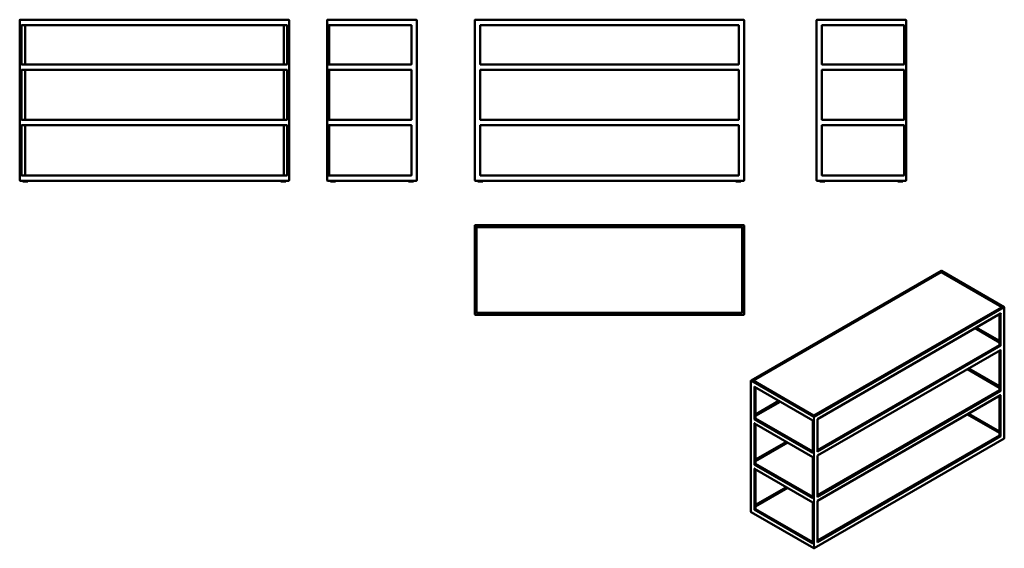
# Model space of a CAD drawing. Header units: millimetres. Extents: x 315 to 5817, y 685 to 3638.
import ezdxf

# ---------------------------------------------------------------- set-up
doc = ezdxf.new("R2010")
doc.units = ezdxf.units.MM
doc.header["$LTSCALE"] = 14.285714
doc.layers.add('Visible (ANSI)', color=7, linetype='Continuous', lineweight=50)
doc.layers.add('Visible Narrow (ANSI)', color=7, linetype='Continuous', lineweight=35)

msp = doc.modelspace()

# ---------------------------------------------------------------- linework, layer by layer
at = {"layer": 'Visible (ANSI)'}
for p, q in [((315.3, 3636.4), (315.3, 2740.4)), ((1818.3, 3638.4), (317.3, 3638.4)), ((1820.3, 2740.4), (1820.3, 3636.4)), ((2033.6, 3636.4), (2033.6, 2740.4)), ((2531.6, 3638.4), (2035.6, 3638.4)), ((2533.6, 2740.4), (2533.6, 3636.4)), ((2857.9, 3636.4), (2857.9, 2740.4)), ((4360.9, 3638.4), (2859.9, 3638.4)), ((4362.9, 2740.4), (4362.9, 3636.4)), ((4768, 3636.4), (4768, 2740.4)), ((5266, 3638.4), (4770, 3638.4)), ((5268, 2740.4), (5268, 3636.4)), ((325.3, 3608.4), (323.3, 3610.4)), ((325.3, 3608.4), (1810.3, 3608.4)), ((325.3, 3388.4), (325.3, 3608.4)), ((345.3, 3388.4), (345.3, 3608.4)), ((1790.3, 3608.4), (1790.3, 3388.4)), ((1810.3, 3608.4), (1812.3, 3610.4)), ((1810.3, 3608.4), (1810.3, 3388.4)), ((2043.6, 3608.4), (2041.6, 3610.4)), ((2043.6, 3388.4), (2043.6, 3608.4)), ((2043.6, 3608.4), (2503.6, 3608.4)), ((2503.6, 3608.4), (2505.6, 3610.4)), ((2503.6, 3608.4), (2503.6, 3388.4)), ((2887.9, 3608.4), (2885.9, 3610.4)), ((2887.9, 3388.4), (2887.9, 3608.4)), ((2887.9, 3608.4), (4332.9, 3608.4)), ((4332.9, 3608.4), (4334.9, 3610.4)), ((4332.9, 3608.4), (4332.9, 3388.4)), ((4798, 3608.4), (4796, 3610.4)), ((4798, 3608.4), (5258, 3608.4)), ((4798, 3388.4), (4798, 3608.4)), ((5258, 3608.4), (5260, 3610.4)), ((5258, 3608.4), (5258, 3388.4)), ((325.3, 3388.4), (323.3, 3386.4)), ((325.3, 3358.4), (323.3, 3360.4)), ((1810.3, 3388.4), (325.3, 3388.4)), ((325.3, 3358.4), (1810.3, 3358.4)), ((325.3, 3078.4), (325.3, 3358.4)), ((345.3, 3078.4), (345.3, 3358.4)), ((1790.3, 3358.4), (1790.3, 3078.4)), ((1812.3, 3386.4), (1810.3, 3388.4)), ((1810.3, 3358.4), (1812.3, 3360.4)), ((1810.3, 3358.4), (1810.3, 3078.4)), ((2043.6, 3388.4), (2041.6, 3386.4)), ((2043.6, 3358.4), (2041.6, 3360.4)), ((2503.6, 3388.4), (2043.6, 3388.4)), ((2043.6, 3358.4), (2503.6, 3358.4)), ((2043.6, 3078.4), (2043.6, 3358.4)), ((2505.6, 3386.4), (2503.6, 3388.4)), ((2503.6, 3358.4), (2505.6, 3360.4)), ((2503.6, 3358.4), (2503.6, 3078.4)), ((2887.9, 3388.4), (2885.9, 3386.4)), ((2887.9, 3358.4), (2885.9, 3360.4)), ((4332.9, 3388.4), (2887.9, 3388.4)), ((2887.9, 3078.4), (2887.9, 3358.4)), ((2887.9, 3358.4), (4332.9, 3358.4)), ((4334.9, 3386.4), (4332.9, 3388.4)), ((4332.9, 3358.4), (4334.9, 3360.4)), ((4332.9, 3358.4), (4332.9, 3078.4)), ((4798, 3388.4), (4796, 3386.4)), ((4798, 3358.4), (4796, 3360.4)), ((5258, 3388.4), (4798, 3388.4)), ((4798, 3358.4), (5258, 3358.4)), ((4798, 3078.4), (4798, 3358.4)), ((5260, 3386.4), (5258, 3388.4)), ((5258, 3358.4), (5260, 3360.4)), ((5258, 3358.4), (5258, 3078.4)), ((325.3, 3078.4), (323.3, 3076.4)), ((325.3, 3048.4), (323.3, 3050.4)), ((1810.3, 3078.4), (325.3, 3078.4)), ((325.3, 2768.4), (325.3, 3048.4)), ((325.3, 3048.4), (1810.3, 3048.4)), ((345.3, 2768.4), (345.3, 3048.4)), ((1790.3, 3048.4), (1790.3, 2768.4)), ((1812.3, 3076.4), (1810.3, 3078.4)), ((1810.3, 3048.4), (1812.3, 3050.4)), ((1810.3, 3048.4), (1810.3, 2768.4)), ((2043.6, 3078.4), (2041.6, 3076.4)), ((2043.6, 3048.4), (2041.6, 3050.4)), ((2503.6, 3078.4), (2043.6, 3078.4)), ((2043.6, 3048.4), (2503.6, 3048.4)), ((2043.6, 2768.4), (2043.6, 3048.4)), ((2505.6, 3076.4), (2503.6, 3078.4)), ((2503.6, 3048.4), (2505.6, 3050.4)), ((2503.6, 3048.4), (2503.6, 2768.4)), ((2887.9, 3078.4), (2885.9, 3076.4)), ((2887.9, 3048.4), (2885.9, 3050.4)), ((4332.9, 3078.4), (2887.9, 3078.4)), ((2887.9, 2768.4), (2887.9, 3048.4)), ((2887.9, 3048.4), (4332.9, 3048.4)), ((4334.9, 3076.4), (4332.9, 3078.4)), ((4332.9, 3048.4), (4334.9, 3050.4)), ((4332.9, 3048.4), (4332.9, 2768.4)), ((4798, 3078.4), (4796, 3076.4)), ((4798, 3048.4), (4796, 3050.4)), ((5258, 3078.4), (4798, 3078.4)), ((4798, 2768.4), (4798, 3048.4)), ((4798, 3048.4), (5258, 3048.4)), ((5260, 3076.4), (5258, 3078.4)), ((5258, 3048.4), (5260, 3050.4)), ((5258, 3048.4), (5258, 2768.4)), ((323.3, 2766.4), (325.3, 2768.4)), ((1810.3, 2768.4), (325.3, 2768.4)), ((1810.3, 2768.4), (1812.3, 2766.4)), ((2041.6, 2766.4), (2043.6, 2768.4)), ((2503.6, 2768.4), (2043.6, 2768.4)), ((2503.6, 2768.4), (2505.6, 2766.4)), ((2885.9, 2766.4), (2887.9, 2768.4)), ((4332.9, 2768.4), (2887.9, 2768.4)), ((4332.9, 2768.4), (4334.9, 2766.4)), ((4796, 2766.4), (4798, 2768.4)), ((5258, 2768.4), (4798, 2768.4)), ((5258, 2768.4), (5260, 2766.4)), ((317.3, 2738.4), (1818.3, 2738.4)), ((333.3, 2738.4), (333.3, 2733.4)), ((333.3, 2733.4), (361.3, 2733.4)), ((361.3, 2738.4), (361.3, 2733.4)), ((1774.3, 2733.4), (1774.3, 2738.4)), ((1802.3, 2733.4), (1774.3, 2733.4)), ((1802.3, 2733.4), (1802.3, 2738.4)), ((2035.6, 2738.4), (2531.6, 2738.4)), ((2051.6, 2733.4), (2051.6, 2738.4)), ((2079.6, 2733.4), (2051.6, 2733.4)), ((2079.6, 2733.4), (2079.6, 2738.4)), ((2487.6, 2738.4), (2487.6, 2733.4)), ((2487.6, 2733.4), (2515.6, 2733.4)), ((2515.6, 2738.4), (2515.6, 2733.4)), ((2859.9, 2738.4), (4360.9, 2738.4)), ((2875.9, 2738.4), (2875.9, 2733.4)), ((2875.9, 2733.4), (2903.9, 2733.4)), ((2903.9, 2738.4), (2903.9, 2733.4)), ((4316.9, 2733.4), (4316.9, 2738.4)), ((4344.9, 2733.4), (4316.9, 2733.4)), ((4344.9, 2733.4), (4344.9, 2738.4)), ((4770, 2738.4), (5266, 2738.4)), ((4786, 2733.4), (4786, 2738.4)), ((4814, 2733.4), (4786, 2733.4)), ((4814, 2733.4), (4814, 2738.4)), ((5222, 2738.4), (5222, 2733.4)), ((5222, 2733.4), (5250, 2733.4)), ((5250, 2738.4), (5250, 2733.4)), ((2857.9, 2488), (2857.9, 1992)), ((4360.9, 2490), (2859.9, 2490)), ((2867.9, 2480), (2865.9, 2482)), ((2867.9, 2480), (4352.9, 2480)), ((2867.9, 2000), (2867.9, 2480)), ((2868, 2479.9), (2868, 2000.1)), ((2870, 2477.9), (2868, 2479.9)), ((4352.8, 2479.9), (2868, 2479.9)), ((4350.8, 2477.9), (4352.8, 2479.9)), ((4352.8, 2000.1), (4352.8, 2479.9)), ((4352.9, 2480), (4354.9, 2482)), ((4352.9, 2480), (4352.9, 2000)), ((4362.9, 1992), (4362.9, 2488)), ((5463.1, 2235.2), (4401.7, 1622.4)), ((5464.1, 2227.6), (4415, 1621.9)), ((5464.1, 2227.6), (5464.1, 2230.2)), ((5464.1, 2226.9), (5464.1, 2227.6)), ((5802.5, 2032.2), (5464.1, 2227.6)), ((5815.8, 2032.7), (5465.1, 2235.2)), ((2859.9, 1990), (4360.9, 1990)), ((2865.9, 1998), (2867.9, 2000)), ((4352.9, 2000), (2867.9, 2000)), ((2868, 2000.1), (2870, 2002.1)), ((2868, 2000.1), (4352.8, 2000.1)), ((4350.8, 2002.1), (4352.8, 2000.1)), ((4352.9, 2000), (4354.9, 1998)), ((5804.3, 2032.2), (4753.4, 1425.4)), ((5796.4, 1996.8), (4773.8, 1406.5)), ((5790.2, 1819.9), (5790.2, 1993.2)), ((5816.8, 1299.4), (5816.8, 2031)), ((5790.2, 1835.2), (5653.3, 1914.2)), ((5660.4, 1918.3), (5790.2, 1843.4)), ((5790.2, 1819.9), (4773.8, 1233.1)), ((5790.8, 1819.5), (5790.2, 1819.9)), ((5790.8, 1819.5), (5795, 1817.1)), ((5797.8, 1815.4), (5795, 1817.1)), ((5796.4, 1792.7), (4773.8, 1202.3)), ((5790.2, 1566.8), (5790.2, 1789.1)), ((5790.2, 1582), (5610.9, 1685.6)), ((5618, 1689.7), (5790.2, 1590.3)), ((4400.7, 889.1), (4400.7, 1620.7)), ((4753.4, 1425.4), (4413.2, 1621.9)), ((4747.2, 1398.3), (4421.1, 1586.6)), ((4427.4, 1409.6), (4427.4, 1583)), ((5790.2, 1566.8), (4773.8, 980)), ((5790.8, 1566.4), (5790.2, 1566.8)), ((5790.8, 1566.4), (5795, 1564)), ((5797.8, 1562.3), (5795, 1564)), ((4427.4, 1433.1), (4557.1, 1508)), ((4564.3, 1503.9), (4427.4, 1424.9)), ((5796.4, 1539.6), (4773.8, 949.2)), ((5790.2, 1313.6), (5790.2, 1536)), ((5790.2, 1329), (5610.9, 1432.5)), ((5790.2, 1337.2), (5618, 1436.6)), ((4422.5, 1406.8), (4419.7, 1405.2)), ((4747.2, 1194.2), (4421.1, 1382.4)), ((4422.5, 1406.8), (4426.8, 1409.2)), ((4427.4, 1409.6), (4426.8, 1409.2)), ((4747.2, 1224.9), (4427.4, 1409.6)), ((4427.4, 1156.5), (4427.4, 1378.8)), ((4747.2, 1398.3), (4747.8, 1398.6)), ((4747.2, 1217.7), (4747.2, 1398.3)), ((4753.4, 1425.4), (4753.4, 1428.1)), ((4753.4, 1424.8), (4753.4, 1425.4)), ((4773.8, 1406.5), (4773.2, 1406.8)), ((4773.8, 1225.9), (4773.8, 1406.5)), ((4427.4, 1180), (4599.5, 1279.4)), ((4606.7, 1275.3), (4427.4, 1171.8)), ((4754.4, 684.9), (5815.8, 1297.7)), ((5790.2, 1313.6), (4773.8, 726.8)), ((5790.2, 1313.6), (5790.8, 1313.3)), ((5795, 1310.9), (5790.8, 1313.3)), ((5795, 1310.9), (5797.8, 1309.2)), ((4422.5, 1153.7), (4426.8, 1156.1)), ((4427.4, 1156.5), (4426.8, 1156.1)), ((4747.2, 971.8), (4427.4, 1156.5)), ((4747.2, 1194.2), (4747.8, 1194.5)), ((4747.2, 964.6), (4747.2, 1194.2)), ((4773.8, 1202.3), (4773.2, 1202.7)), ((4773.8, 972.8), (4773.8, 1202.3)), ((4422.5, 1153.7), (4419.7, 1152)), ((4747.2, 941), (4421.1, 1129.3)), ((4427.4, 903.3), (4427.4, 1125.7)), ((4599.5, 1026.3), (4427.4, 926.9)), ((4606.6, 1022.2), (4427.4, 918.7)), ((4747.2, 941), (4747.8, 941.4)), ((4747.2, 711.5), (4747.2, 941)), ((4773.8, 949.2), (4773.2, 949.6)), ((4773.8, 719.6), (4773.8, 949.2)), ((4401.7, 887.4), (4752.4, 684.9)), ((4419.7, 898.9), (4422.5, 900.6)), ((4426.8, 903), (4422.5, 900.6)), ((4426.8, 903), (4427.4, 903.3)), ((4747.2, 718.7), (4427.4, 903.3))]:
    msp.add_line(p, q, dxfattribs=at)
for centre, start, end in [((317.3, 3636.4), 90, 180), ((1818.3, 3636.4), 0, 90), ((2035.6, 3636.4), 90, 180), ((2531.6, 3636.4), 0, 90), ((2859.9, 3636.4), 90, 180), ((4360.9, 3636.4), 0, 90), ((4770, 3636.4), 90, 180), ((5266, 3636.4), 0, 90), ((317.3, 2740.4), 180, 270), ((1818.3, 2740.4), 270, 0), ((2035.6, 2740.4), 180, 270), ((2531.6, 2740.4), 270, 0), ((2859.9, 2740.4), 180, 270), ((4360.9, 2740.4), 270, 0), ((4770, 2740.4), 180, 270), ((5266, 2740.4), 270, 0), ((2859.9, 2488), 90, 180), ((4360.9, 2488), 0, 90), ((5464.1, 2233.5), 60, 120), ((2859.9, 1992), 180, 270), ((4360.9, 1992), 270, 0), ((5814.8, 2031), 0, 60), ((4402.7, 1620.7), 120, 180), ((5814.8, 1299.4), 300, 0), ((4402.7, 889.1), 180, 240), ((4753.4, 686.6), 240, 300)]:
    msp.add_arc(centre, 2, start, end, dxfattribs=at)
for centre, major_axis, start_param, end_param in [((5796.4, 1999.2), (-1.41, -2.45), 0.785398, 1.570796), ((5800.5, 2031), (-2.83, 0), 3.460708, 4.712389), ((5806.3, 2031), (2.83, 0), 1.570796, 2.356194), ((5796.4, 1795), (-1.41, -2.45), 0.785398, 1.570796), ((4411.2, 1620.7), (-2.83, 0), 3.926991, 4.712389), ((4417, 1620.7), (2.83, 0), 1.570796, 2.822477), ((4421.1, 1588.9), (1.41, -2.45), 4.712389, 5.497787), ((5796.4, 1541.9), (-1.41, -2.45), 0.785398, 1.570796), ((4421.1, 1384.7), (1.41, -2.45), 4.712389, 5.497787), ((4749.2, 1216.5), (1.41, -2.45), 3.926991, 4.712389), ((4771.8, 1224.7), (-1.41, -2.45), 1.570796, 2.356194), ((4421.1, 1131.6), (1.41, -2.45), 4.712389, 5.497787), ((4749.2, 963.4), (1.41, -2.45), 3.926991, 4.712389), ((4771.8, 971.6), (-1.41, -2.45), 1.570796, 2.356194), ((4771.8, 718.5), (-1.41, -2.45), 1.570796, 2.356194), ((4749.2, 710.3), (-1.41, 2.45), 0.785398, 1.570796)]:
    msp.add_ellipse(centre, major_axis=major_axis, ratio=0.57735, start_param=start_param, end_param=end_param, dxfattribs=at)
at = {"layer": 'Visible Narrow (ANSI)'}
for p, q in [((4402.7, 1622.3), (5464.1, 2235.1)), ((5464.1, 2230.2), (4411.2, 1622.3)), ((4417, 1622.3), (5464.1, 2226.9)), ((5464.1, 2235.1), (5814.8, 2032.6)), ((5806.3, 2032.6), (5464.1, 2230.2)), ((5464.1, 2226.9), (5800.5, 2032.6)), ((5800.5, 2032.6), (4753.4, 1428.1)), ((4753.4, 1424.8), (5806.3, 2032.6)), ((5814.8, 2032.6), (4753.4, 1419.9)), ((4754.9, 1417.4), (5816.2, 2030.2)), ((5797.8, 1998.3), (4773.2, 1406.8)), ((5790.8, 1819.5), (5790.8, 1993.6)), ((5795, 1996), (5795, 1817.1)), ((5797.8, 1815.4), (5797.8, 1998.3)), ((5816.2, 2030.2), (5816.2, 1298.6)), ((5652.7, 1913.9), (5790.2, 1834.5)), ((5790.2, 1837.8), (5655.6, 1915.5)), ((5659.8, 1918), (5790.2, 1842.7)), ((5790.2, 1822.5), (4773.8, 1235.7)), ((4773.8, 1232.4), (5790.8, 1819.5)), ((5795, 1817.1), (4773.8, 1227.5)), ((4773.2, 1223.9), (5797.8, 1815.4)), ((5797.8, 1794.2), (4773.2, 1202.7)), ((5790.8, 1566.4), (5790.8, 1789.5)), ((5795, 1791.9), (5795, 1564)), ((5797.8, 1562.3), (5797.8, 1794.2)), ((5610.3, 1685.2), (5790.2, 1581.4)), ((5790.2, 1584.7), (5613.2, 1686.9)), ((5617.4, 1689.4), (5790.2, 1589.6)), ((4401.3, 888.3), (4401.3, 1619.9)), ((4401.3, 1619.9), (4752, 1417.4)), ((4753.4, 1419.9), (4402.7, 1622.3)), ((4411.2, 1622.3), (4753.4, 1424.8)), ((4753.4, 1428.1), (4417, 1622.3)), ((4419.7, 1588.1), (4419.7, 1405.2)), ((4747.8, 1398.6), (4419.7, 1588.1)), ((4422.5, 1406.8), (4422.5, 1585.7)), ((4426.8, 1583.3), (4426.8, 1409.2)), ((4773.2, 970.8), (5797.8, 1562.3)), ((5797.8, 1541.1), (4773.2, 949.6)), ((5790.2, 1569.4), (4773.8, 982.6)), ((4773.8, 979.3), (5790.8, 1566.4)), ((5795, 1564), (4773.8, 974.4)), ((5797.8, 1309.2), (5797.8, 1541.1)), ((4427.4, 1432.4), (4557.7, 1507.7)), ((4561.9, 1505.2), (4427.4, 1427.5)), ((4427.4, 1424.2), (4564.8, 1503.6)), ((5790.8, 1313.3), (5790.8, 1536.3)), ((5795, 1538.8), (5795, 1310.9)), ((5610.3, 1432.2), (5790.2, 1328.3)), ((5790.2, 1331.6), (5613.2, 1433.8)), ((5617.4, 1436.3), (5790.2, 1336.5)), ((4419.7, 1405.2), (4747.8, 1215.7)), ((4419.7, 1383.9), (4419.7, 1152)), ((4747.8, 1194.5), (4419.7, 1383.9)), ((4747.2, 1219.3), (4422.5, 1406.8)), ((4422.5, 1153.7), (4422.5, 1381.6)), ((4426.8, 1409.2), (4747.2, 1224.2)), ((4426.8, 1379.2), (4426.8, 1156.1)), ((4747.2, 1227.6), (4427.4, 1412.2)), ((4747.8, 1215.7), (4747.8, 1398.6)), ((4752, 1417.4), (4752, 685.8)), ((4754.9, 685.8), (4754.9, 1417.4)), ((4773.2, 1406.8), (4773.2, 1223.9)), ((4427.4, 1179.3), (4600.1, 1279.1)), ((4604.4, 1276.6), (4427.4, 1174.4)), ((4427.4, 1171.1), (4607.3, 1275)), ((5816.2, 1298.6), (4754.9, 685.8)), ((4773.2, 717.7), (5797.8, 1309.2)), ((5790.2, 1316.2), (4773.8, 729.4)), ((4773.8, 726.2), (5790.8, 1313.3)), ((5795, 1310.9), (4773.8, 721.3)), ((4426.8, 1156.1), (4747.2, 971.1)), ((4747.2, 974.5), (4427.4, 1159.1)), ((4747.8, 962.6), (4747.8, 1194.5)), ((4773.2, 1202.7), (4773.2, 970.8)), ((4419.7, 1152), (4747.8, 962.6)), ((4419.7, 1130.8), (4419.7, 898.9)), ((4747.8, 941.4), (4419.7, 1130.8)), ((4747.2, 966.2), (4422.5, 1153.7)), ((4422.5, 900.6), (4422.5, 1128.5)), ((4426.8, 1126.1), (4426.8, 903)), ((4427.4, 926.2), (4600.1, 1026)), ((4604.4, 1023.5), (4427.4, 921.3)), ((4427.4, 918), (4607.2, 1021.9)), ((4747.8, 709.5), (4747.8, 941.4)), ((4773.2, 949.6), (4773.2, 717.7)), ((4752, 685.8), (4401.3, 888.3)), ((4419.7, 898.9), (4747.8, 709.5)), ((4747.2, 713.1), (4422.5, 900.6)), ((4426.8, 903), (4747.2, 718)), ((4747.2, 721.3), (4427.4, 905.9))]:
    msp.add_line(p, q, dxfattribs=at)
for centre, major_axis, start_param, end_param in [((5464.1, 2233.5), (-1, 1.73), 5.497787, 6.283185), ((5464.1, 2233.5), (1, 1.73), 0, 0.785398), ((5814.8, 2031), (1, 1.73), 0, 0.785398), ((5814.8, 2031), (1, -1.73), 0.785398, 2.356194), ((5814.8, 2031), (2, 0), 5.497787, 6.283185), ((4402.7, 1620.7), (-2, 0), 0, 0.785398), ((4402.7, 1620.7), (1, 1.73), 0.785398, 2.356194), ((4402.7, 1620.7), (-1, 1.73), 5.497787, 6.283185), ((4753.4, 1418.2), (-1, -1.73), 3.926991, 5.497787), ((4753.4, 1418.2), (2, 0), 3.926991, 5.497787), ((4753.4, 1418.2), (-1, 1.73), 3.926991, 5.497787), ((5814.8, 1299.4), (1, -1.73), 0, 0.785398), ((5814.8, 1299.4), (2, 0), 5.497787, 6.283185), ((4402.7, 889.1), (-2, 0), 0, 0.785398), ((4402.7, 889.1), (-1, -1.73), 5.497787, 6.283185), ((4753.4, 686.6), (-1, -1.73), 5.497787, 6.283185), ((4753.4, 686.6), (-2, 0), 0.785398, 2.356194), ((4753.4, 686.6), (1, -1.73), 0, 0.785398)]:
    msp.add_ellipse(centre, major_axis=major_axis, ratio=0.57735, start_param=start_param, end_param=end_param, dxfattribs=at)

doc.saveas('drawing.dxf')
